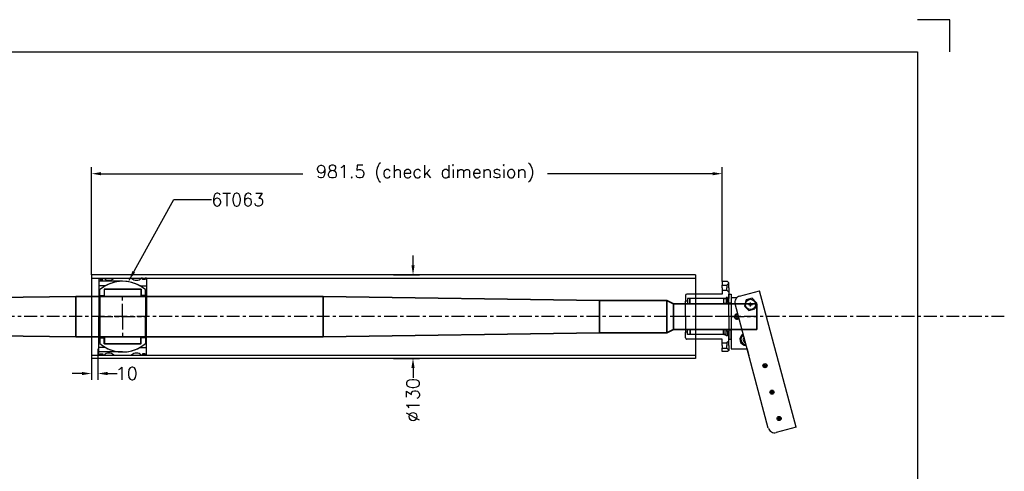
# Model space of a CAD drawing. Header units: millimetres. Extents: x -21605 to -18670, y -21786 to -19786.
# Tile 5 of 5: x -20202 to -18670, y -20489 to -19786. Entities that reach past the tile are written whole.
import ezdxf

# ---------------------------------------------------------------- set-up
doc = ezdxf.new("R2010")
doc.units = ezdxf.units.MM
doc.header["$LTSCALE"] = 5
doc.header["$PDMODE"] = 34
doc.header["$PDSIZE"] = 3
doc.linetypes.add('CENTER', pattern=[7, 4, -1, 1, -1])
doc.linetypes.add('HIDDEN', pattern=[9.525, 6.35, -3.175])
for name, color, linetype in [('Bearings', 1, 'Continuous'), ('center', 6, 'CENTER'), ('RAMME', 7, 'Continuous')]:
    doc.layers.add(name, color=color, linetype=linetype)
doc.layers.add('DIMS', color=7, linetype='Continuous', lineweight=15)
doc.layers.add('STOCK', color=5, linetype='Continuous', lineweight=35)
doc.styles.add('ROMANS', font='romans')
doc.dimstyles.new('Text 20', dxfattribs={"dimtxt": 20, "dimasz": 15, "dimexe": 10, "dimexo": 0, "dimgap": 0, "dimtad": 0, "dimdsep": 46, "dimtxsty": 'ROMANS', "dimcen": 10, "dimazin": 2, "dimtfac": 0.65, "dimtofl": 0, "dimtmove": 0, "dimatfit": 0, "dimfxl": 1, "dimtolj": 1, "dimarcsym": 0})

# ---------------------------------------------------------------- blocks, each defined once
blk = doc.blocks.new('*D22')
at = {"layer": 'DEFPOINTS', "color": 0, "transparency": 16777216}
for p in [(-20080.7, -20297.9), (-20090.7, -20302.9), (-20080.7, -20336.4)]:
    blk.add_point(p, dxfattribs=at)
at = {"layer": 'DIMS', "color": 0, "lineweight": -2, "transparency": 16777216}
for p, q in [((-20080.7, -20297.9), (-20080.7, -20346.4)), ((-20090.7, -20302.9), (-20090.7, -20346.4)), ((-20105.7, -20336.4), (-20120.7, -20336.4)), ((-20065.7, -20336.4), (-20050.7, -20336.4))]:
    blk.add_line(p, q, dxfattribs=at)
at = {"layer": 'DIMS', "color": 0, "transparency": 16777216}
for points in [[(-20105.7, -20333.9), (-20105.7, -20338.9), (-20090.7, -20336.4)], [(-20065.7, -20333.9), (-20065.7, -20338.9), (-20080.7, -20336.4)]]:
    blk.add_solid(points, dxfattribs=at)
at = {"layer": 'DIMS', "color": 0, "transparency": 16777216, "insert": (-20035.9, -20336.4), "char_height": 20, "attachment_point": 5, "style": 'ROMANS'}
blk.add_mtext('\\A1;10', dxfattribs=at)
blk = doc.blocks.new('Insert 120x110')
for p, q in [((-60, 37), (-60, 35)), ((-60, 37), (-48, 37)), ((-60, 35), (-58, 35)), ((-60, 31), (-60, 29)), ((-58, 31), (-60, 31)), ((-58, 35), (-58, 31)), ((-48, 26.9), (-48, 37)), ((-48, 37), (0, 37)), ((48, 37), (0, 37)), ((48, 26.9), (48, 37)), ((60, 37), (48, 37)), ((58, 35), (58, 31)), ((60, 35), (58, 35)), ((58, 31), (60, 31)), ((60, 37), (60, 35)), ((60, 31), (60, 29)), ((-60, -14), (-60, 14)), ((60, -14), (60, 14)), ((-60, -31), (-60, -29)), ((-48, -26.9), (-48, -37)), ((48, -26.9), (48, -37)), ((60, -31), (60, -29)), ((-58, -31), (-60, -31)), ((-60, -35), (-58, -35)), ((-60, -37), (-60, -35)), ((-60, -37), (-48, -37)), ((-58, -35), (-58, -31)), ((-48, -37), (0, -37)), ((48, -37), (0, -37)), ((60, -37), (48, -37)), ((58, -31), (60, -31)), ((58, -35), (58, -31)), ((60, -35), (58, -35)), ((60, -37), (60, -35))]:
    blk.add_line(p, q)
at = {"linetype": 'HIDDEN', "ltscale": 3}
for p, q in [((-55, 0), (-55, -37)), ((55, 0), (55, -37))]:
    blk.add_line(p, q, dxfattribs=at)
at = {"const_width": 0.95}
for points in [[(-59.6, 33, 1), (-58.6, 33, 1)], [(59.6, 33, -1), (58.6, 33, -1)], [(-59.6, -33.1, 1), (-58.5, -33.1, 1)], [(59.6, -33.1, -1), (58.5, -33.1, -1)]]:
    blk.add_lwpolyline(points, format="xyb", close=True, dxfattribs=at)
for centre, radius, start, end in [((-66.6, 21.5), 10, 311.4096, 48.5904), ((0, 0), 55, 150.7771, 209.2229), ((0, 0), 55, 330.7771, 29.2229), ((66.6, 21.5), 10, 131.4096, 228.5904), ((-66.6, -21.5), 10, 311.4096, 48.5904), ((66.6, -21.5), 10, 131.4096, 228.5904)]:
    blk.add_arc(centre, radius, start, end)
at = {"layer": 'center'}
for p, q in [((0, -37), (0, 37)), ((0, 0), (-32.9, 0)), ((0, 0), (32.9, 0))]:
    blk.add_line(p, q, dxfattribs=at)
blk = doc.blocks.new('Ball-110-063')
for p, q in [((-32.8, 35.5), (-42, 35.5)), ((-32.8, 35.5), (0, 35.5)), ((-32.8, 35.5), (-32.8, 29)), ((32.8, 35.5), (0, 35.5)), ((32.8, 35.5), (42, 35.5)), ((32.8, 35.5), (32.8, 29)), ((-42.5, 29), (-32.8, 29)), ((-42.5, 29), (-42.5, -29)), ((-42.5, -28.5), (-42.5, 28.5)), ((-42.5, 28.5), (-31.5, 28.5)), ((-31.5, 28.5), (-31.5, -28.5)), ((31.5, 28.5), (31.5, -28.5)), ((42.5, 28.5), (31.5, 28.5)), ((42.5, 29), (32.8, 29)), ((42.5, 29), (42.5, -29)), ((42.5, -28.5), (42.5, 28.5)), ((-31.5, -28.5), (-42.5, -28.5)), ((-42.5, -29), (-32.8, -29)), ((-32.8, -35.5), (-32.8, -29)), ((31.5, -28.5), (42.5, -28.5)), ((42.5, -29), (32.8, -29)), ((32.8, -35.5), (32.8, -29)), ((-32.8, -35.5), (-42, -35.5)), ((-32.8, -35.5), (0, -35.5)), ((0, -35.5), (-32.8, -35.5)), ((32.8, -35.5), (0, -35.5)), ((0, -35.5), (32.8, -35.5)), ((32.8, -35.5), (42, -35.5))]:
    blk.add_line(p, q)
for start, end in [(139.8002, 220.1998), (319.8002, 40.1998)]:
    blk.add_arc((0, 0), 55, start, end)
at = {"layer": 'center'}
for p, q in [((0, -35.5), (0, 35.5)), ((0, 0), (-15.3, 0)), ((0, 0), (15.3, 0))]:
    blk.add_line(p, q, dxfattribs=at)
blk = doc.blocks.new('47040-SV')
for p, q in [((172.2, 60.9), (-40.3, 4)), ((172.2, 60.9), (180.4, 30)), ((173.4, 17.7), (-19.8, -34)), ((-32.1, -27), (-40.3, 4)), ((-21.5, -0.5), (-28.5, -7.5)), ((-28.5, -7.5), (-25.9, -16.9)), ((-21.5, -0.5), (-12.1, -3.1)), ((-16.5, -19.5), (-9.5, -12.5)), ((-9.5, -12.5), (-12.1, -3.1)), ((50, -15.3), (60.5, -12.5)), ((-25.9, -16.9), (-16.5, -19.5)), ((-1.2, -29.1), (-2.2, -30.9)), ((1, -29), (-1, -29)), ((2.2, -30.9), (1.2, -29.1)), ((32.1, -20.1), (35.5, -22.1)), ((35.5, -22.1), (39.5, -19.8)), ((39.5, -19.8), (39.5, -18.1)), ((50, -30), (50, -15.3)), ((50, -40), (50, -15.3)), ((-30, -40), (-30, -30.9)), ((-30, -40), (50, -40)), ((-2.2, -31.1), (-1.2, -32.9)), ((-1, -33), (1, -33)), ((1.2, -32.9), (2.2, -31.1))]:
    blk.add_line(p, q)
for centre, radius in [((158.5, 34.5), 3.25), ((76.4, 12.5), 3.25), ((117.5, 23.5), 3.25), ((-19, -10), 8)]:
    blk.add_circle(centre, radius)
for centre, radius, start, end in [((170.8, 27.4), 10, 285, 15.0006), ((-22.4, -24.4), 10, 194.9978, 285.0001), ((0, -31), 4, 161.598, 48.4008), ((35.5, -17.5), 9, 205.5643, 4.4379), ((35.5, -17.5), 7.5, 207.7066, 2.2926)]:
    blk.add_arc(centre, radius, start, end)
for p in [(158.5, 34.5), (117.5, 23.5), (76.4, 12.5), (-19, -10)]:
    blk.add_point(p)
at = {"layer": 'center'}
blk.add_line((0, -40), (0, 0), dxfattribs=at)
blk = doc.blocks.new('42040-SV')
for p, q in [((-52.5, 0), (-54.5, -2)), ((-52, 0), (-52.5, 0)), ((-52, 0), (-49, -3)), ((-45, 0), (-52, 0)), ((-45, 0), (-38, 0)), ((-38, 0), (-41, -3)), ((-38, 0), (-28, 0)), ((-35, 4), (-21, 4)), ((-35, 0), (-35, 4)), ((-21, 0), (-35, 0)), ((0, 0), (-28, 0)), ((-28, 0), (-28, -2)), ((-21, 4), (-21, 0)), ((0, 0), (28, 0)), ((35, 4), (21, 4)), ((21, 4), (21, 0)), ((21, 0), (35, 0)), ((38, 0), (28, 0)), ((28, 0), (28, -2)), ((35, 0), (35, 4)), ((38, 0), (41, -3)), ((45, 0), (38, 0)), ((45, 0), (52, 0)), ((52, 0), (49, -3)), ((52, 0), (52.5, 0)), ((52.5, 0), (54.5, -2)), ((-54.5, -2), (-54.5, -10)), ((-54.5, -10), (-49, -10)), ((-49, -10), (-49, -3)), ((-49, -3), (-45, -3)), ((-45, -10), (-49, -10)), ((-41, -3), (-45, -3)), ((-45, -10), (-41, -10)), ((-41, -10), (-41, -3)), ((-41, -10), (-35, -10)), ((-35, -10), (-35, -65)), ((-22, -2), (-30, -2)), ((-30, -2), (-30, -4)), ((-30, -2), (-30, -4)), ((-28, -2), (-30, -2)), ((-30, -4), (-22, -4)), ((-30, -4), (-28, -4)), ((-28, -4), (-28, -64)), ((-28, -4), (-20.25, -4)), ((-28, -7.5), (-28, -4)), ((-20.25, -7.5), (-28, -7.5)), ((-28, -8), (-28, -60)), ((-28, -8), (-20, -8)), ((-22, -4), (-22, -2)), ((-20.25, -4), (-20.25, -7.5)), ((-20, -8), (-20, -60)), ((28, -8), (20, -8)), ((20, -8), (20, -60)), ((28, -4), (20.25, -4)), ((20.25, -4), (20.25, -7.5)), ((20.25, -7.5), (28, -7.5)), ((22, -2), (30, -2)), ((22, -4), (22, -2)), ((30, -4), (22, -4)), ((28, -2), (30, -2)), ((28, -4), (28, -64)), ((30, -4), (28, -4)), ((28, -7.5), (28, -4)), ((28, -8), (28, -60)), ((30, -2), (30, -4)), ((30, -2), (30, -4)), ((35, -10), (35, -65)), ((41, -10), (35, -10)), ((41, -10), (41, -3)), ((41, -3), (45, -3)), ((45, -10), (41, -10)), ((49, -3), (45, -3)), ((45, -10), (49, -10)), ((49, -10), (49, -3)), ((54.5, -10), (49, -10)), ((54.5, -2), (54.5, -10)), ((-20, -60), (-28, -60)), ((-20.25, -60.5), (-28, -60.5)), ((-28, -60.5), (-28, -64)), ((-20.25, -64), (-20.25, -60.5)), ((20, -60), (28, -60)), ((20.25, -60.5), (28, -60.5)), ((20.25, -64), (20.25, -60.5)), ((28, -60.5), (28, -64)), ((-33, -67), (-24, -67)), ((-28, -64), (-20.25, -64)), ((-28, -64), (-24, -64)), ((-24, -64), (-24, -67)), ((0, -67), (-24, -67)), ((0, -67), (24, -67)), ((28, -64), (20.25, -64)), ((24, -64), (24, -67)), ((28, -64), (24, -64)), ((33, -67), (24, -67))]:
    blk.add_line(p, q)
for centre, start, end in [((-33, -65), 180, 270), ((33, -65), 270, 0)]:
    blk.add_arc(centre, 2, start, end)
at = {"layer": 'center'}
blk.add_line((0, 0), (0, -95.95), dxfattribs=at)
blk = doc.blocks.new('*D32')
at = {"layer": 'DEFPOINTS', "color": 0, "transparency": 16777216}
for p in [(-20090.7, -20025.5), (-20090.7, -20182.9), (-19109.2, -20193.4)]:
    blk.add_point(p, dxfattribs=at)
at = {"layer": 'DIMS', "color": 0, "lineweight": -2, "transparency": 16777216}
for p, q in [((-20090.7, -20182.9), (-20090.7, -20015.5)), ((-19109.2, -20193.4), (-19109.2, -20015.5)), ((-20075.7, -20025.5), (-19761.8, -20025.5)), ((-19124.2, -20025.5), (-19380.9, -20025.5))]:
    blk.add_line(p, q, dxfattribs=at)
at = {"layer": 'DIMS', "color": 0, "transparency": 16777216}
for points in [[(-20075.7, -20023), (-20075.7, -20028), (-20090.7, -20025.5)], [(-19124.2, -20023), (-19124.2, -20028), (-19109.2, -20025.5)]]:
    blk.add_solid(points, dxfattribs=at)
at = {"layer": 'DIMS', "color": 0, "transparency": 16777216, "insert": (-19571.3, -20025.5), "char_height": 20, "attachment_point": 5, "style": 'ROMANS'}
blk.add_mtext('\\A1;981.5 (check dimension)', dxfattribs=at)
blk = doc.blocks.new('*D33')
at = {"layer": 'DEFPOINTS', "color": 0, "transparency": 16777216}
for p in [(-19620.7, -20182.9), (-19620.7, -20312.9), (-19590.4, -20312.9)]:
    blk.add_point(p, dxfattribs=at)
at = {"layer": 'DIMS', "color": 0, "lineweight": -2, "transparency": 16777216}
for p, q in [((-19590.4, -20167.9), (-19590.4, -20152.9)), ((-19620.7, -20182.9), (-19580.4, -20182.9)), ((-19620.7, -20312.9), (-19580.4, -20312.9)), ((-19590.4, -20327.9), (-19590.4, -20342.9))]:
    blk.add_line(p, q, dxfattribs=at)
at = {"layer": 'DIMS', "color": 0, "transparency": 16777216}
for points in [[(-19592.9, -20167.9), (-19587.9, -20167.9), (-19590.4, -20182.9)], [(-19592.9, -20327.9), (-19587.9, -20327.9), (-19590.4, -20312.9)]]:
    blk.add_solid(points, dxfattribs=at)
at = {"layer": 'DIMS', "color": 0, "transparency": 16777216, "insert": (-19590.4, -20377.7), "char_height": 20, "attachment_point": 5, "rotation": 90, "style": 'ROMANS'}
blk.add_mtext('\\A1;%%C130', dxfattribs=at)

msp = doc.modelspace()

# ---------------------------------------------------------------- linework, layer by layer
at = {"layer": 'Bearings'}
for p, q in [((-19150.694, -20182.899), (-20090.694, -20182.899)), ((-20090.694, -20182.899), (-20090.694, -20312.899)), ((-20090.694, -20187.899), (-19150.694, -20187.899)), ((-19150.694, -20182.899), (-19150.694, -20312.899)), ((-20090.694, -20307.899), (-19150.694, -20307.899)), ((-19150.694, -20312.899), (-20090.694, -20312.899))]:
    msp.add_line(p, q, dxfattribs=at)
at = {"layer": 'center'}
msp.add_line((-18670.294, -20247.899), (-21067.494, -20247.899), dxfattribs=at)
at = {"layer": 'RAMME'}
for p, q in [((-18755.194, -19785.899), (-18805.194, -19785.899)), ((-18755.194, -19835.899), (-18755.194, -19785.899)), ((-21555.194, -19835.899), (-18805.194, -19835.899)), ((-18805.194, -19835.899), (-18805.194, -21735.899)), ((-18805.194, -19835.899), (-18805.194, -19835.899))]:
    msp.add_line(p, q, dxfattribs=at)
at = {"layer": 'STOCK'}
for p, q in [((-20945.194, -20227.899), (-20115.194, -20216.399)), ((-20115.194, -20247.899), (-20115.194, -20216.399)), ((-20115.194, -20216.399), (-19730.194, -20216.399)), ((-19730.194, -20216.399), (-19730.194, -20247.899)), ((-19300.194, -20222.899), (-19730.194, -20216.399)), ((-19300.194, -20222.899), (-19300.194, -20247.899)), ((-19300.194, -20222.899), (-19195.194, -20222.899)), ((-19195.194, -20222.899), (-19185.194, -20227.899)), ((-19195.194, -20222.899), (-19195.194, -20272.899)), ((-19055.194, -20227.899), (-19185.194, -20227.899)), ((-19185.194, -20227.899), (-19185.194, -20247.899)), ((-19055.194, -20247.899), (-19055.194, -20227.899)), ((-20115.194, -20247.899), (-20115.194, -20279.399)), ((-19730.194, -20279.399), (-19730.194, -20247.899)), ((-19300.194, -20272.899), (-19300.194, -20247.899)), ((-19185.194, -20267.899), (-19185.194, -20247.899)), ((-19055.194, -20247.899), (-19055.194, -20267.899)), ((-20945.194, -20267.899), (-20115.194, -20279.399)), ((-19195.194, -20272.899), (-19185.194, -20267.899)), ((-19055.194, -20267.899), (-19185.194, -20267.899)), ((-20115.194, -20279.399), (-19730.194, -20279.399)), ((-19300.194, -20272.899), (-19730.194, -20279.399)), ((-19300.194, -20272.899), (-19195.194, -20272.899))]:
    msp.add_line(p, q, dxfattribs=at)

# ---------------------------------------------------------------- block references
at = {"layer": 'Bearings', "rotation": 270}
for name, p in [('Insert 120x110', (-20042.194, -20247.899)), ('Ball-110-063', (-20042.194, -20247.899)), ('42040-SV', (-19099.194, -20247.899)), ('47040-SV', (-19055.194, -20247.899))]:
    msp.add_blockref(name, p, dxfattribs=at)

# ---------------------------------------------------------------- texts
at = {"layer": 'DIMS', "insert": (-19904.194, -20055.899), "char_height": 20, "attachment_point": 1, "style": 'ROMANS'}
msp.add_mtext('6T063', dxfattribs=at)

# ---------------------------------------------------------------- dimensions: what is measured, and where the dimension line sits
at = {"layer": 'DIMS'}
dim = msp.add_linear_dim(base=(-20090.694, -20025.466), p1=(-19109.194, -20193.399), p2=(-20090.694, -20182.899), text='<> (check dimension)', dimstyle='Text 20', override={"dimarcsym": 1}, dxfattribs=at)
dim.commit()
dim.dimension.update_dxf_attribs({"geometry": '*D32', "text_midpoint": (-19571.341, -20025.466), "dimtype": 160})
dim = msp.add_linear_dim(base=(-19590.415, -20312.899), p1=(-19620.694, -20182.899), p2=(-19620.694, -20312.899), angle=90, text='%%C<>', dimstyle='Text 20', override={"dimarcsym": 1}, dxfattribs=at)
dim.commit()
dim.dimension.update_dxf_attribs({"geometry": '*D33', "text_midpoint": (-19590.415, -20377.661), "dimtype": 160})
dim = msp.add_linear_dim(base=(-20080.694, -20336.399), p1=(-20090.694, -20302.899), p2=(-20080.694, -20297.899), dimstyle='Text 20', dxfattribs=at)
dim.commit()
dim.dimension.update_dxf_attribs({"geometry": '*D22', "text_midpoint": (-20035.932, -20336.399), "dimtype": 160})

# ---------------------------------------------------------------- leaders
at = {"layer": 'DIMS', "annotation_type": 0, "has_hookline": 1, "hookline_direction": 0, "text_width": 84.762}
msp.add_leader([(-20032.194, -20191.285), (-19962.694, -20065.899), (-19904.194, -20065.899)], dimstyle='Text 20', override={"dimgap": 0, "dimtad": 0}, dxfattribs=at)

doc.saveas('drawing.dxf')
